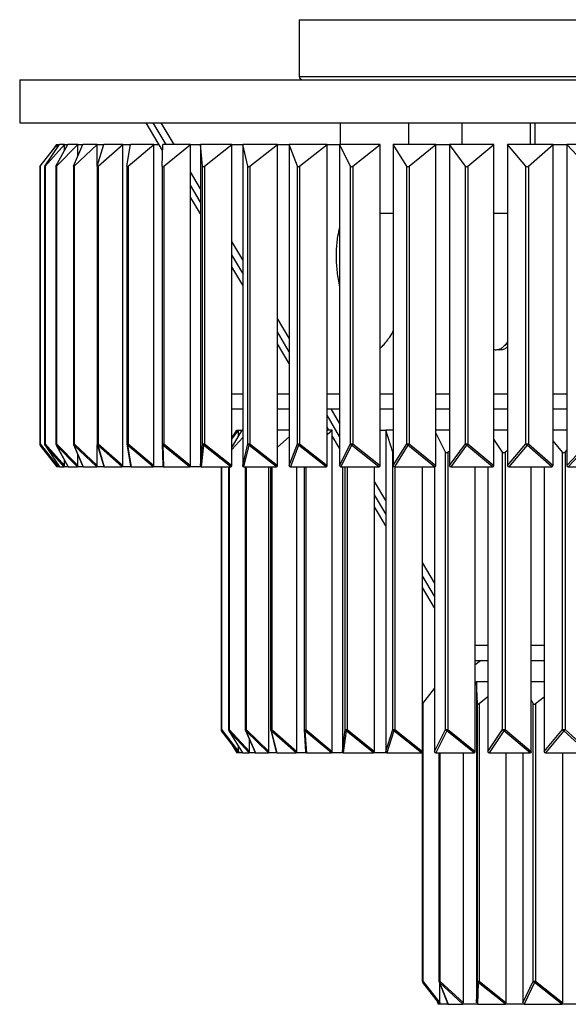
# Model space of a CAD drawing. Header units: millimetres. Extents: x 490 to 781, y 139 to 754.
# Tile 1 of 3: x 490 to 618, y 139 to 368. Entities that reach past the tile are written whole.
import ezdxf

# ---------------------------------------------------------------- set-up
doc = ezdxf.new("R2010")
doc.units = ezdxf.units.MM

msp = doc.modelspace()

# ---------------------------------------------------------------- linework, layer by layer
at = {"color": 7, "linetype": 'Continuous', "lineweight": 25}
for p, q in [((555.17, 367.68), (555.17, 354.48)), ((555.17, 367.68), (694.75, 367.68)), ((490.17, 353.68), (490.17, 343.68)), ((490.17, 353.68), (770.17, 353.68)), ((490.17, 343.68), (770.17, 343.68)), ((523.4, 337.27), (519.59, 343.68)), ((524.2, 338.68), (521.23, 343.68)), ((526.05, 338.68), (523.08, 343.68)), ((564.67, 343.68), (564.67, 338.68)), ((580.67, 338.68), (580.67, 343.68)), ((592.93, 343.68), (592.93, 338.68)), ((608.93, 338.68), (608.93, 343.68)), ((610.03, 338.68), (610.03, 343.68)), ((494.96, 333.62), (498.92, 338.68)), ((496.02, 333.62), (499.42, 338.68)), ((496.09, 333.62), (500.56, 338.68)), ((497.83, 337.28), (498.77, 338.68)), ((498.6, 333.62), (501.4, 338.68)), ((498.73, 333.62), (503.67, 338.68)), ((498.77, 338.48), (498.77, 338.68)), ((498.77, 338.68), (499.42, 338.68)), ((498.92, 337.94), (498.92, 338.68)), ((500.56, 338.68), (499.42, 338.68)), ((500.56, 337.16), (500.56, 338.68)), ((500.56, 338.68), (501.4, 338.68)), ((503.67, 338.68), (501.4, 338.68)), ((502.67, 333.62), (504.84, 338.68)), ((502.87, 333.62), (508.22, 338.68)), ((503.67, 335.95), (503.67, 338.68)), ((503.67, 338.68), (504.84, 338.68)), ((508.22, 338.68), (504.84, 338.68)), ((508.19, 333.62), (509.7, 338.68)), ((508.22, 333.71), (508.22, 338.68)), ((508.22, 338.68), (509.7, 338.68)), ((508.44, 333.62), (514.14, 338.68)), ((514.14, 338.68), (509.7, 338.68)), ((514.14, 263.99), (514.14, 338.68)), ((514.14, 338.68), (515.93, 338.68)), ((515.09, 333.62), (515.93, 338.68)), ((515.4, 333.62), (521.38, 338.68)), ((521.38, 338.68), (515.93, 338.68)), ((521.38, 263.99), (521.38, 338.68)), ((521.38, 338.68), (522.56, 338.68)), ((523.29, 333.62), (523.45, 338.68)), ((529.86, 338.68), (523.45, 338.68)), ((523.66, 333.62), (529.86, 338.68)), ((529.86, 263.99), (529.86, 338.68)), ((529.86, 338.68), (532.17, 338.68)), ((539.47, 338.68), (532.17, 338.68)), ((532.7, 333.62), (532.17, 338.68)), ((532.17, 338.68), (532.17, 263.99)), ((533.12, 333.62), (539.47, 338.68)), ((539.47, 263.99), (539.47, 338.68)), ((539.47, 338.68), (542.01, 338.68)), ((550.1, 338.68), (542.01, 338.68)), ((543.22, 333.62), (542.01, 338.68)), ((542.01, 338.68), (542.01, 263.99)), ((543.68, 333.62), (550.1, 338.68)), ((550.1, 263.99), (550.1, 338.68)), ((550.1, 338.68), (552.85, 338.68)), ((561.65, 338.68), (552.85, 338.68)), ((554.72, 333.62), (552.85, 338.68)), ((552.85, 338.68), (552.85, 263.99)), ((555.23, 333.62), (561.65, 338.68)), ((561.65, 263.99), (561.65, 338.68)), ((561.65, 338.68), (564.56, 338.68)), ((573.97, 338.68), (564.56, 338.68)), ((567.08, 333.62), (564.56, 338.68)), ((564.56, 338.68), (564.56, 263.99)), ((567.62, 333.62), (573.97, 338.68)), ((573.97, 263.99), (573.97, 338.68)), ((586.93, 338.68), (577.02, 338.68)), ((580.15, 333.62), (577.02, 338.68)), ((577.02, 338.68), (577.02, 263.99)), ((580.72, 333.62), (586.93, 338.68)), ((586.93, 263.99), (586.93, 338.68)), ((586.93, 338.68), (590.08, 338.68)), ((600.37, 338.68), (590.08, 338.68)), ((593.79, 333.62), (590.08, 338.68)), ((590.08, 338.68), (590.08, 263.99)), ((594.38, 333.62), (600.37, 338.68)), ((600.37, 263.99), (600.37, 338.68)), ((614.16, 338.68), (603.6, 338.68)), ((607.84, 333.62), (603.6, 338.68)), ((603.6, 338.68), (603.6, 263.99)), ((608.45, 333.62), (614.16, 338.68)), ((614.16, 263.99), (614.16, 338.68)), ((614.16, 338.68), (617.41, 338.68)), ((628.13, 338.68), (617.41, 338.68)), ((622.14, 333.62), (617.41, 338.68)), ((617.41, 338.68), (617.41, 263.99)), ((494.86, 333.48), (494.96, 333.62)), ((494.86, 333.48), (494.86, 269.06)), ((494.96, 333.62), (494.96, 269.06)), ((495.95, 333.48), (495.95, 269.06)), ((496.09, 333.62), (496.09, 269.06)), ((498.55, 333.49), (498.55, 269.06)), ((498.73, 333.62), (498.73, 269.06)), ((502.65, 333.51), (502.65, 269.06)), ((502.87, 333.62), (502.87, 269.06)), ((508.18, 333.54), (508.18, 269.06)), ((508.44, 333.62), (508.44, 269.06)), ((515.08, 333.57), (515.08, 269.06)), ((515.4, 333.62), (515.4, 269.06)), ((523.29, 333.61), (523.29, 269.06)), ((523.66, 333.62), (523.66, 269.06)), ((532.17, 328.38), (529.86, 332.28)), ((532.7, 269.06), (532.7, 333.62)), ((533.12, 333.62), (533.12, 269.06)), ((543.22, 269.06), (543.22, 333.62)), ((543.68, 333.62), (543.68, 269.06)), ((554.72, 269.06), (554.72, 333.62)), ((555.23, 333.62), (555.23, 269.06)), ((567.08, 269.06), (567.08, 333.62)), ((567.62, 333.62), (567.62, 269.06)), ((580.15, 269.06), (580.15, 333.62)), ((580.72, 333.62), (580.72, 269.06)), ((593.79, 269.06), (593.79, 333.62)), ((594.38, 333.62), (594.38, 269.06)), ((607.84, 269.06), (607.84, 333.62)), ((608.45, 333.62), (608.45, 269.06)), ((532.17, 325.27), (529.86, 329.17)), ((532.17, 322.51), (529.86, 326.41)), ((573.97, 322.68), (577.02, 322.68)), ((600.37, 322.68), (603.6, 322.68)), ((542.01, 311.82), (539.47, 316.1)), ((542.01, 308.71), (539.47, 313)), ((542.01, 305.95), (539.47, 310.24)), ((552.85, 293.58), (550.1, 298.2)), ((552.85, 290.47), (550.1, 295.09)), ((552.85, 287.71), (550.1, 292.33)), ((539.47, 280.68), (542.01, 280.68)), ((550.1, 280.68), (552.85, 280.68)), ((561.65, 280.68), (564.56, 280.68)), ((573.97, 280.68), (577.02, 280.68)), ((586.93, 280.68), (590.08, 280.68)), ((600.37, 280.68), (603.6, 280.68)), ((614.16, 280.68), (617.41, 280.68)), ((539.47, 277.18), (542.01, 277.18)), ((550.1, 277.18), (552.85, 277.18)), ((561.65, 277.18), (564.56, 277.18)), ((564.56, 273.86), (562.59, 277.18)), ((573.97, 277.18), (577.02, 277.18)), ((586.93, 277.18), (590.08, 277.18)), ((600.37, 277.18), (603.6, 277.18)), ((614.16, 277.18), (617.41, 277.18)), ((564.56, 270.76), (561.65, 275.67)), ((562.08, 272.18), (561.65, 272.91)), ((539.47, 270.16), (541.05, 272.18)), ((539.47, 270.32), (540.62, 272.18)), ((539.47, 268.22), (541.92, 272.18)), ((539.47, 267.75), (542.01, 270.51)), ((540.62, 271.63), (540.62, 272.18)), ((540.62, 272.18), (541.92, 272.18)), ((541.05, 270.77), (541.05, 272.18)), ((542.01, 272.18), (541.92, 272.18)), ((552.85, 272.18), (550.1, 272.18)), ((550.1, 268.27), (552.85, 270.67)), ((562.82, 272.18), (561.65, 272.18)), ((561.65, 271.21), (562.82, 272.18)), ((562.82, 197.49), (562.82, 272.18)), ((564.56, 268), (562.82, 270.93)), ((573.97, 272.18), (575.26, 272.18)), ((577.02, 272.18), (575.26, 272.18)), ((576.89, 267.12), (575.26, 272.18)), ((575.26, 272.18), (575.26, 197.49)), ((590.08, 272.18), (586.93, 272.18)), ((589.19, 267.12), (586.93, 271.59)), ((603.6, 272.18), (600.37, 272.18)), ((617.41, 272.18), (614.16, 272.18)), ((494.96, 269.06), (498.92, 263.99)), ((498.92, 263.68), (494.96, 268.75)), ((496.03, 268.78), (499.45, 263.69)), ((500.53, 263.68), (496.06, 268.75)), ((496.06, 268.75), (499.45, 263.68)), ((496.09, 269.06), (500.56, 263.99)), ((498.62, 268.82), (501.44, 263.71)), ((503.61, 263.68), (498.67, 268.75)), ((498.67, 268.75), (501.47, 263.68)), ((498.73, 269.06), (503.67, 263.99)), ((502.69, 268.86), (504.88, 263.74)), ((508.12, 263.68), (502.77, 268.75)), ((502.77, 268.75), (504.94, 263.68)), ((502.87, 269.06), (508.22, 263.99)), ((508.2, 268.91), (509.72, 263.79)), ((508.22, 263.99), (508.22, 268.84)), ((514.02, 263.68), (508.32, 268.75)), ((508.32, 268.75), (509.83, 263.68)), ((508.44, 269.06), (514.14, 263.99)), ((515.09, 268.98), (515.94, 263.87)), ((521.23, 263.68), (515.24, 268.75)), ((515.24, 268.75), (516.08, 263.68)), ((515.4, 269.06), (521.38, 263.99)), ((523.29, 269.06), (523.29, 269.06)), ((523.29, 269.06), (523.29, 269.04)), ((523.29, 269.04), (523.45, 263.97)), ((529.67, 263.68), (523.47, 268.75)), ((523.47, 268.75), (523.63, 263.68)), ((523.66, 269.06), (529.86, 263.99)), ((532.17, 263.99), (532.7, 269.06)), ((532.91, 268.75), (532.38, 263.68)), ((532.7, 269.06), (533.12, 269.06)), ((539.26, 263.68), (532.91, 268.75)), ((533.12, 269.06), (539.47, 263.99)), ((542.01, 263.99), (543.22, 269.06)), ((543.45, 268.75), (542.24, 263.68)), ((543.22, 269.06), (543.68, 269.06)), ((549.87, 263.68), (543.45, 268.75)), ((543.68, 269.06), (550.1, 263.99)), ((552.85, 263.99), (554.72, 269.06)), ((554.97, 268.75), (553.1, 263.68)), ((554.72, 269.06), (555.23, 269.06)), ((561.4, 263.68), (554.97, 268.75)), ((555.23, 269.06), (561.65, 263.99)), ((564.56, 263.99), (567.08, 269.06)), ((567.35, 268.75), (564.83, 263.68)), ((567.08, 269.06), (567.62, 269.06)), ((573.7, 263.68), (567.35, 268.75)), ((567.62, 269.06), (573.97, 263.99)), ((577.02, 263.99), (580.15, 269.06)), ((580.43, 268.75), (577.31, 263.68)), ((580.15, 269.06), (580.72, 269.06)), ((586.64, 263.68), (580.43, 268.75)), ((580.72, 269.06), (586.93, 263.99)), ((590.08, 263.99), (593.79, 269.06)), ((594.08, 268.75), (590.38, 263.68)), ((593.79, 269.06), (594.38, 269.06)), ((600.08, 263.68), (594.08, 268.75)), ((594.38, 269.06), (600.37, 263.99)), ((602.44, 267.12), (600.37, 270.16)), ((603.6, 263.99), (607.84, 269.06)), ((608.14, 268.75), (603.9, 263.68)), ((607.84, 269.06), (608.45, 269.06)), ((613.86, 263.68), (608.14, 268.75)), ((608.45, 269.06), (614.16, 263.99)), ((616.34, 267.12), (614.16, 269.73)), ((617.41, 263.99), (622.14, 269.06)), ((622.45, 268.75), (617.72, 263.68)), ((503.67, 263.99), (503.67, 266.55)), ((576.89, 202.56), (576.89, 267.12)), ((589.19, 202.56), (589.19, 267.12)), ((589.73, 267.12), (590.08, 267.4)), ((589.73, 267.12), (589.73, 202.56)), ((602.44, 202.56), (602.44, 267.12)), ((603.02, 267.12), (603.6, 267.59)), ((603.02, 267.12), (603.02, 202.56)), ((616.34, 202.56), (616.34, 267.12)), ((616.95, 267.12), (617.41, 267.53)), ((616.95, 267.12), (616.95, 202.56)), ((498.03, 264.82), (498.79, 263.69)), ((499.45, 263.68), (498.8, 263.68)), ((498.92, 263.99), (498.92, 264.47)), ((498.92, 263.99), (498.92, 263.68)), ((499.45, 263.68), (500.53, 263.68)), ((501.47, 263.68), (500.53, 263.68)), ((500.56, 263.99), (500.56, 265.29)), ((501.47, 263.68), (503.61, 263.68)), ((504.94, 263.68), (503.61, 263.68)), ((504.94, 263.68), (508.12, 263.68)), ((509.83, 263.68), (508.12, 263.68)), ((509.83, 263.68), (514.02, 263.68)), ((516.08, 263.68), (514.02, 263.68)), ((516.08, 263.68), (521.23, 263.68)), ((523.63, 263.68), (521.23, 263.68)), ((523.63, 263.68), (529.67, 263.68)), ((532.38, 263.68), (529.67, 263.68)), ((532.38, 263.68), (539.26, 263.68)), ((536.98, 263.68), (536.98, 202.56)), ((538.72, 263.68), (538.72, 202.56)), ((542.24, 263.68), (549.87, 263.68)), ((542.59, 263.68), (542.59, 202.56)), ((548.11, 197.49), (548.11, 263.68)), ((548.5, 263.68), (548.5, 202.56)), ((553.1, 263.68), (561.4, 263.68)), ((554.58, 197.49), (554.58, 263.68)), ((556.32, 263.68), (556.32, 202.56)), ((564.83, 263.68), (573.7, 263.68)), ((565.19, 263.68), (565.19, 197.49)), ((572.64, 197.49), (572.64, 263.68)), ((577.31, 263.68), (586.64, 263.68)), ((583.81, 197.49), (583.81, 263.68)), ((586.63, 263.68), (586.63, 197.49)), ((590.38, 263.68), (600.08, 263.68)), ((596.07, 197.49), (596.07, 263.68)), ((599.01, 263.68), (599.01, 197.49)), ((603.9, 263.68), (613.86, 263.68)), ((609.12, 197.49), (609.12, 263.68)), ((612.12, 263.68), (612.12, 197.49)), ((617.72, 263.68), (627.82, 263.68)), ((575.26, 255.86), (572.64, 260.27)), ((575.26, 252.75), (572.64, 257.16)), ((575.26, 249.99), (572.64, 254.4)), ((586.63, 236.74), (583.81, 241.47)), ((586.63, 233.63), (583.81, 238.36)), ((586.63, 230.87), (583.81, 235.6)), ((596.07, 222.18), (599.01, 222.18)), ((609.12, 222.18), (612.12, 222.18)), ((596.07, 218.68), (599.01, 218.68)), ((596.08, 217.71), (596.07, 217.74)), ((596.07, 217.71), (596.08, 217.71)), ((596.08, 217.71), (597.3, 218.68)), ((609.12, 218.68), (612.12, 218.68)), ((596.07, 213.68), (596.37, 213.68)), ((599.01, 213.68), (596.37, 213.68)), ((596.59, 208.62), (596.37, 213.68)), ((596.37, 213.68), (596.37, 138.99)), ((612.12, 213.68), (609.12, 213.68)), ((583.88, 208.62), (586.63, 212.13)), ((583.81, 208.53), (583.88, 208.62)), ((583.88, 208.62), (583.88, 144.06)), ((596.59, 144.06), (596.59, 208.62)), ((596.99, 208.62), (599.01, 210.24)), ((596.99, 208.62), (596.99, 144.06)), ((609.56, 208.62), (609.12, 209.54)), ((609.56, 144.06), (609.56, 208.62)), ((610.1, 208.62), (612.12, 210.23)), ((610.1, 208.62), (610.1, 144.06)), ((537.09, 202.56), (541.05, 197.49)), ((541.05, 197.18), (537.09, 202.25)), ((538.8, 202.29), (541.95, 197.19)), ((543.52, 197.18), (538.83, 202.25)), ((538.83, 202.25), (541.97, 197.18)), ((538.88, 202.56), (543.56, 197.49)), ((542.63, 202.36), (544.9, 197.23)), ((548.02, 197.18), (542.71, 202.25)), ((542.71, 202.25), (544.96, 197.18)), ((542.81, 202.56), (548.11, 197.49)), ((548.52, 202.43), (549.83, 197.32)), ((554.44, 197.18), (548.65, 202.25)), ((548.65, 202.25), (549.95, 197.18)), ((548.79, 202.56), (554.58, 197.49)), ((556.32, 202.53), (556.64, 197.44)), ((562.65, 197.18), (556.49, 202.25)), ((556.49, 202.25), (556.82, 197.18)), ((556.67, 202.56), (562.82, 197.49)), ((565.19, 197.49), (565.85, 202.56)), ((566.06, 202.25), (565.4, 197.18)), ((565.85, 202.56), (566.28, 202.56)), ((572.43, 197.18), (566.06, 202.25)), ((566.28, 202.56), (572.64, 197.49)), ((575.26, 197.49), (576.89, 202.56)), ((577.14, 202.25), (575.51, 197.18)), ((576.89, 202.56), (577.38, 202.56)), ((583.57, 197.18), (577.14, 202.25)), ((577.38, 202.56), (583.81, 197.49)), ((586.63, 197.49), (589.19, 202.56)), ((589.46, 202.25), (586.9, 197.18)), ((589.19, 202.56), (589.73, 202.56)), ((595.8, 197.18), (589.46, 202.25)), ((589.73, 202.56), (596.07, 197.49)), ((599.01, 197.49), (602.44, 202.56)), ((602.73, 202.25), (599.3, 197.18)), ((602.44, 202.56), (603.02, 202.56)), ((608.84, 197.18), (602.73, 202.25)), ((603.02, 202.56), (609.12, 197.49)), ((612.12, 197.49), (616.34, 202.56)), ((616.64, 202.25), (612.42, 197.18)), ((616.34, 202.56), (616.95, 202.56)), ((622.37, 197.18), (616.64, 202.25)), ((616.95, 202.56), (622.67, 197.49)), ((539.17, 199.59), (540.65, 197.19)), ((543.56, 197.49), (543.56, 200.26)), ((540.62, 197.49), (540.62, 197.73)), ((541.97, 197.18), (540.67, 197.18)), ((541.05, 197.49), (541.05, 198.66)), ((541.05, 197.49), (541.05, 197.18)), ((541.97, 197.18), (543.52, 197.18)), ((544.96, 197.18), (543.52, 197.18)), ((544.96, 197.18), (548.02, 197.18)), ((549.95, 197.18), (548.02, 197.18)), ((549.95, 197.18), (554.44, 197.18)), ((556.82, 197.18), (554.44, 197.18)), ((556.82, 197.18), (562.65, 197.18)), ((565.4, 197.18), (562.65, 197.18)), ((565.4, 197.18), (572.43, 197.18)), ((575.51, 197.18), (572.43, 197.18)), ((575.51, 197.18), (583.57, 197.18)), ((583.77, 197.18), (583.57, 197.18)), ((583.77, 197.3), (583.77, 144.06)), ((586.9, 197.18), (595.8, 197.18)), ((587.65, 197.18), (587.65, 144.06)), ((593.34, 138.99), (593.34, 197.18)), ((599.3, 197.18), (608.84, 197.18)), ((603.28, 138.99), (603.28, 197.18)), ((607.15, 197.18), (607.15, 138.99)), ((612.42, 197.18), (622.37, 197.18)), ((616.46, 138.99), (616.46, 197.18)), ((583.88, 144.06), (587.84, 138.99)), ((587.84, 138.68), (583.88, 143.75)), ((587.68, 143.88), (589.69, 138.75)), ((593.23, 138.68), (587.78, 143.75)), ((587.78, 143.75), (589.76, 138.68)), ((587.84, 138.99), (587.84, 143.48)), ((587.88, 144.06), (593.34, 138.99)), ((596.37, 138.99), (596.59, 144.06)), ((596.79, 143.75), (596.57, 138.68)), ((596.59, 144.06), (596.99, 144.06)), ((603.08, 138.68), (596.79, 143.75)), ((596.99, 144.06), (603.28, 138.99)), ((607.15, 138.99), (609.56, 144.06)), ((609.83, 143.75), (607.42, 138.68)), ((609.56, 144.06), (610.1, 144.06)), ((616.2, 138.68), (609.83, 143.75)), ((610.1, 144.06), (616.46, 138.99)), ((587.17, 139.54), (587.48, 138.75)), ((587.44, 138.99), (587.44, 139.19)), ((589.76, 138.68), (587.55, 138.68)), ((587.84, 138.99), (587.84, 138.68)), ((589.76, 138.68), (593.23, 138.68)), ((596.57, 138.68), (593.23, 138.68)), ((596.57, 138.68), (603.08, 138.68)), ((607.42, 138.68), (603.08, 138.68)), ((607.42, 138.68), (616.2, 138.68)), ((621.02, 138.68), (616.2, 138.68))]:
    msp.add_line(p, q, dxfattribs=at)
at = {"color": 8, "linetype": 'Continuous', "lineweight": 25}
for p, q in [((555.17, 354.48), (694.75, 354.48)), ((494.86, 269.06), (494.96, 269.06)), ((495.95, 269.06), (496.09, 269.06)), ((498.55, 269.06), (498.73, 269.06)), ((502.65, 269.06), (502.87, 269.06)), ((508.18, 269.06), (508.44, 269.06)), ((515.08, 269.06), (515.4, 269.06)), ((523.29, 269.06), (523.66, 269.06)), ((537.09, 263.68), (537.09, 202.56)), ((538.88, 263.68), (538.88, 202.56)), ((542.81, 263.68), (542.81, 202.56)), ((548.79, 263.68), (548.79, 202.56)), ((556.67, 263.68), (556.67, 202.56)), ((565.85, 202.56), (565.85, 263.68)), ((566.28, 263.68), (566.28, 202.56)), ((577.38, 263.68), (577.38, 202.56)), ((536.98, 202.56), (537.09, 202.56)), ((538.72, 202.56), (538.88, 202.56)), ((542.59, 202.56), (542.81, 202.56)), ((548.5, 202.56), (548.79, 202.56)), ((556.32, 202.56), (556.67, 202.56)), ((539.9, 198.65), (540.62, 197.49)), ((587.88, 197.18), (587.88, 144.06)), ((583.77, 144.06), (583.88, 144.06)), ((587.65, 144.06), (587.88, 144.06)), ((587.29, 139.38), (587.44, 138.99))]:
    msp.add_line(p, q, dxfattribs=at)
at = {"color": 8, "linetype": 'Continuous', "lineweight": 25, "flags": 128}
for points in [[(496.03, 268.78), (496.03, 268.78), (496.06, 268.75)], [(538.8, 202.29), (538.81, 202.28), (538.83, 202.25)]]:
    msp.add_lwpolyline(points, dxfattribs=at)
at = {"color": 7, "linetype": 'Continuous', "lineweight": 25}
for centre, radius, start, end in [((555.97, 354.48), 0.8, 180, 270), ((495.36, 269.06), 0.5, 180, 218), ((495.21, 268.9), 0.292, 148.1812, 211.8188), ((496.45, 269.06), 0.5, 180, 213.8445), ((496.35, 268.87), 0.319, 144.9067, 202.9585), ((499.05, 269.06), 0.5, 180, 208.9096), ((499.03, 268.84), 0.367, 142.6984, 193.4304), ((503.15, 269.06), 0.5, 180, 203.1551), ((503.22, 268.78), 0.447, 141.4304, 183.697), ((508.68, 269.06), 0.5, 180, 196.6074), ((508.89, 268.69), 0.58, 140.8691, 174.2289), ((515.58, 269.06), 0.5, 180, 189.3947), ((516.03, 268.55), 0.809, 140.7607, 165.4086), ((524.62, 268.27), 1.24, 140.9045, 157.4746), ((533.1, 269.1), 0.401, 186.5159, 241.7831), ((534.9, 267.63), 2.28, 141.1809, 150.5201), ((543.66, 269.15), 0.447, 191.4555, 242.4726), ((549.47, 264.46), 7.39, 141.5414, 144.5305), ((555.2, 269.19), 0.501, 195.8915, 242.6956), ((548.2, 274.55), 8.91, 319.428, 321.9849), ((567.61, 269.25), 0.561, 199.8167, 242.5398), ((565.11, 270.98), 3.16, 315.1082, 322.5353), ((580.73, 269.31), 0.63, 203.2469, 242.0626), ((579.08, 270.28), 2.04, 311.4632, 323.2273), ((594.42, 269.37), 0.707, 206.2117, 241.2961), ((593.12, 269.97), 1.56, 308.3937, 324.0985), ((608.54, 269.44), 0.795, 208.7478, 240.2514), ((607.39, 269.79), 1.28, 305.8137, 325.187), ((537.48, 202.56), 0.5, 180, 218), ((537.34, 202.4), 0.292, 148.1812, 211.8188), ((539.22, 202.56), 0.5, 180, 211.7774), ((539.15, 202.36), 0.337, 143.81, 198.8317), ((543.09, 202.56), 0.5, 180, 203.9007), ((543.15, 202.29), 0.435, 141.542, 184.8787), ((549, 202.56), 0.5, 180, 194.3831), ((549.28, 202.15), 0.639, 140.7967, 171.3477), ((556.82, 202.56), 0.5, 180, 183.6458), ((557.53, 201.86), 1.11, 140.854, 159.3208), ((566.26, 202.61), 0.409, 187.5178, 241.9595), ((568.36, 200.88), 2.67, 141.2452, 149.2775), ((577.36, 202.68), 0.48, 194.3281, 242.6619), ((548.52, 225.26), 36.72, 321.1982, 321.8118), ((589.72, 202.75), 0.566, 200.0841, 242.5153), ((587.32, 204.4), 3.03, 314.8199, 322.5807), ((603.04, 202.84), 0.668, 204.8214, 241.705), ((601.6, 203.6), 1.76, 309.8249, 323.6487), ((617.03, 202.94), 0.79, 208.6335, 240.3089), ((615.88, 203.3), 1.29, 305.9294, 325.1283), ((584.27, 144.06), 0.5, 180, 218), ((584.13, 143.9), 0.292, 148.1812, 211.8188), ((588.15, 144.06), 0.5, 180, 201.4125), ((588.26, 143.76), 0.478, 141.2149, 181.0217), ((596.97, 144.09), 0.383, 184.1684, 241.2965), ((598.3, 143), 1.69, 141.0462, 153.489), ((610.08, 144.24), 0.551, 199.1975, 242.5893), ((607.32, 146.2), 3.51, 315.7784, 322.4348)]:
    msp.add_arc(centre, radius, start, end, dxfattribs=at)
at = {"color": 8, "linetype": 'Continuous', "lineweight": 25}
for centre, radius, start, end in [((498.84, 268.94), 0.255, 208.9665, 228.0318), ((502.95, 268.97), 0.286, 203.4043, 231.7979), ((508.5, 269.01), 0.317, 197.3234, 234.9141), ((515.43, 269.04), 0.343, 190.7415, 237.6939), ((523.65, 269.07), 0.364, 183.8007, 240.41), ((542.89, 202.47), 0.282, 204.107, 231.3826), ((548.83, 202.52), 0.323, 195.1247, 235.9799), ((556.67, 202.56), 0.358, 185.3501, 239.9049), ((587.96, 143.98), 0.295, 201.7783, 232.7048)]:
    msp.add_arc(centre, radius, start, end, dxfattribs=at)
at = {"color": 7, "linetype": 'Continuous', "lineweight": 25}
for centre, major_axis, ratio, start_param, end_param in [((496.45, 334.12), (0.499, 0.639), 0.051706, 2.518687, 3.845137), ((499.05, 334.12), (0.496, 0.638), 0.103654, 2.558726, 3.885176), ((503.15, 334.12), (0.49, 0.635), 0.156086, 2.598179, 3.924629), ((508.68, 334.12), (0.482, 0.632), 0.209246, 2.636688, 3.963138), ((515.58, 334.12), (0.472, 0.628), 0.263378, 2.673806, 4.000256), ((523.79, 334.12), (0.459, 0.623), 0.318716, 2.708934, 4.035384), ((533.2, 334.12), (0.443, 0.618), 0.375476, 2.741236, 4.067686), ((543.71, 334.12), (0.423, 0.613), 0.433822, 2.769477, 4.095927), ((555.2, 334.12), (0.4, 0.609), 0.493802, 2.791748, 4.118198), ((567.54, 334.12), (0.37, 0.606), 0.555212, 2.804953, 4.131404), ((580.59, 334.12), (0.332, 0.606), 0.61729, 2.803837, 4.130287), ((594.2, 334.12), (0.28, 0.611), 0.678028, 2.779261, 4.105711), ((608.22, 334.12), (0.206, 0.622), 0.732662, 2.716211, 4.042661), ((577.38, 267.62), (0.409, 0.61), 0.471674, 2.784454, 3.306822), ((589.64, 267.62), (0.367, 0.606), 0.559746, 2.80544, 4.13189), ((602.86, 267.62), (0.307, 0.608), 0.648777, 2.794973, 4.121424), ((616.72, 267.62), (0.21, 0.621), 0.730263, 2.720463, 4.046913), ((498.85, 264.49), (0.054, 0.812), 0.082953, 2.437068, 3.147106), ((500.48, 264.49), (-0.054, 0.812), 0.082953, 3.136079, 4.036908), ((501.57, 264.49), (0.11, 0.812), 0.162808, 2.925728, 3.163552), ((503.5, 264.49), (-0.11, 0.812), 0.162808, 3.119634, 4.020462), ((505.1, 264.49), (0.168, 0.811), 0.236629, 2.814066, 3.190558), ((507.96, 264.49), (-0.168, 0.811), 0.236629, 3.092627, 3.993456), ((510.04, 264.49), (0.23, 0.809), 0.301865, 2.698841, 3.227231), ((513.81, 264.49), (-0.23, 0.809), 0.301865, 3.055954, 3.956782), ((516.34, 264.49), (0.296, 0.805), 0.356628, 2.58039, 3.271867), ((520.97, 264.49), (-0.296, 0.805), 0.356628, 3.011318, 3.912146), ((523.93, 264.49), (0.364, 0.799), 0.399989, 2.420977, 3.321806), ((529.37, 264.49), (-0.364, 0.799), 0.399989, 2.96138, 3.862208), ((532.73, 264.49), (0.432, 0.79), 0.432149, 2.47283, 3.373658), ((538.92, 264.49), (-0.432, 0.79), 0.432149, 2.909528, 3.810356), ((542.62, 264.49), (0.498, 0.78), 0.454344, 2.523081, 3.42391), ((549.49, 264.49), (-0.498, 0.78), 0.454344, 2.859276, 3.760104), ((553.52, 264.49), (0.558, 0.769), 0.46849, 2.568792, 3.46962), ((560.98, 264.49), (-0.558, 0.769), 0.46849, 2.813565, 3.714393), ((565.28, 264.49), (0.612, 0.758), 0.476713, 2.608005, 3.508833), ((573.26, 264.49), (-0.612, 0.758), 0.476713, 2.774352, 3.67518), ((577.77, 264.49), (0.656, 0.748), 0.480967, 2.639749, 3.540577), ((586.18, 264.49), (-0.656, 0.748), 0.480967, 2.742608, 3.643436), ((590.86, 264.49), (0.69, 0.741), 0.48283, 2.663761, 3.56459), ((599.6, 264.49), (-0.69, 0.741), 0.48283, 2.718596, 3.619424), ((604.39, 264.49), (0.715, 0.735), 0.483447, 2.680157, 3.580985), ((613.36, 264.49), (-0.715, 0.735), 0.483447, 2.7022, 3.603029), ((618.22, 264.49), (0.728, 0.732), 0.483562, 2.689163, 3.589991), ((597.09, 209.12), (0.45, 0.62), 0.350062, 2.727296, 4.053746), ((610.03, 209.12), (0.375, 0.606), 0.5449, 2.803569, 4.130019), ((540.74, 197.99), (0.078, 0.812), 0.118572, 2.252165, 3.152993), ((542.05, 197.99), (0.078, 0.812), 0.118572, 2.987017, 3.152993), ((543.44, 197.99), (-0.078, 0.812), 0.118572, 3.130192, 4.03102), ((545.11, 197.99), (0.161, 0.811), 0.22804, 2.827869, 3.186722), ((547.87, 197.99), (-0.161, 0.811), 0.22804, 3.096463, 3.997291), ((550.17, 197.99), (0.251, 0.808), 0.320429, 2.661586, 3.24063), ((554.22, 197.99), (-0.251, 0.808), 0.320429, 3.042556, 3.943384), ((557.11, 197.99), (0.347, 0.801), 0.390473, 2.408484, 3.309312), ((562.36, 197.99), (-0.347, 0.801), 0.390473, 2.973873, 3.874702), ((565.75, 197.99), (0.445, 0.788), 0.437209, 2.482864, 3.383693), ((572.08, 197.99), (-0.445, 0.788), 0.437209, 2.899493, 3.800321), ((575.91, 197.99), (0.537, 0.773), 0.464114, 2.552742, 3.45357), ((583.17, 197.99), (-0.537, 0.773), 0.464114, 2.829615, 3.730443), ((587.34, 197.99), (0.615, 0.757), 0.477137, 2.610588, 3.511416), ((595.36, 197.99), (-0.615, 0.757), 0.477137, 2.771769, 3.672598), ((599.77, 197.99), (0.675, 0.744), 0.482138, 2.653012, 3.55384), ((608.36, 197.99), (-0.675, 0.744), 0.482138, 2.729345, 3.630173), ((612.92, 197.99), (0.714, 0.735), 0.483433, 2.67953, 3.580358), ((587.72, 139.49), (0.185, 0.811), 0.255707, 2.299003, 3.199831), ((589.94, 139.49), (0.185, 0.811), 0.255707, 2.782422, 3.199831), ((593.06, 139.49), (-0.185, 0.811), 0.255707, 3.083354, 3.984183), ((596.89, 139.49), (0.402, 0.794), 0.41918, 2.449779, 3.350607), ((602.76, 139.49), (-0.402, 0.794), 0.41918, 2.932578, 3.833407), ((607.86, 139.49), (0.603, 0.76), 0.475667, 2.601973, 3.502801), ((615.76, 139.49), (-0.603, 0.76), 0.475667, 2.780384, 3.681213)]:
    msp.add_ellipse(centre, major_axis=major_axis, ratio=ratio, start_param=start_param, end_param=end_param, dxfattribs=at)
for points, knots in [([(564.56, 319.48), (564.39, 318.75), (563.95, 316.97), (563.71, 314.01), (563.76, 310.66), (564.05, 307.8), (564.43, 306.1), (564.56, 305.51)], [0, 0, 0, 0, 0.160099, 0.389721, 0.628982, 0.871861, 1, 1, 1, 1]), ([(573.97, 291.36), (574.08, 291.44), (574.5, 291.72), (575.16, 292.46), (576.01, 293.58), (576.66, 294.56), (576.97, 295.17), (577.02, 295.28)], [0, 0, 0, 0, 0.082071, 0.30165, 0.586205, 0.928699, 1, 1, 1, 1]), ([(600.37, 290.99), (600.4, 290.98), (600.58, 290.92), (600.93, 290.94), (601.42, 290.94), (602, 291.15), (602.65, 291.65), (603.2, 292.2), (603.51, 292.61), (603.6, 292.73)], [0, 0, 0, 0, 0.022593, 0.142791, 0.26299, 0.403869, 0.605032, 0.886883, 1, 1, 1, 1]), ([(601.42, 290.97), (601.43, 290.97), (601.59, 290.91), (601.92, 290.95), (602.42, 290.94), (602.99, 291.16), (603.38, 291.42), (603.58, 291.62), (603.6, 291.64)], [0, 0, 0, 0, 0.013253, 0.211495, 0.409737, 0.642087, 0.973861, 1, 1, 1, 1]), ([(602.96, 292.01), (602.98, 292.01), (603.22, 292.09), (603.41, 292.27), (603.6, 292.43)], [0, 0, 0, 0, 0.073159, 1, 1, 1, 1])]:
    msp.add_open_spline(points, degree=3, knots=knots, dxfattribs=at)

doc.saveas('drawing.dxf')
